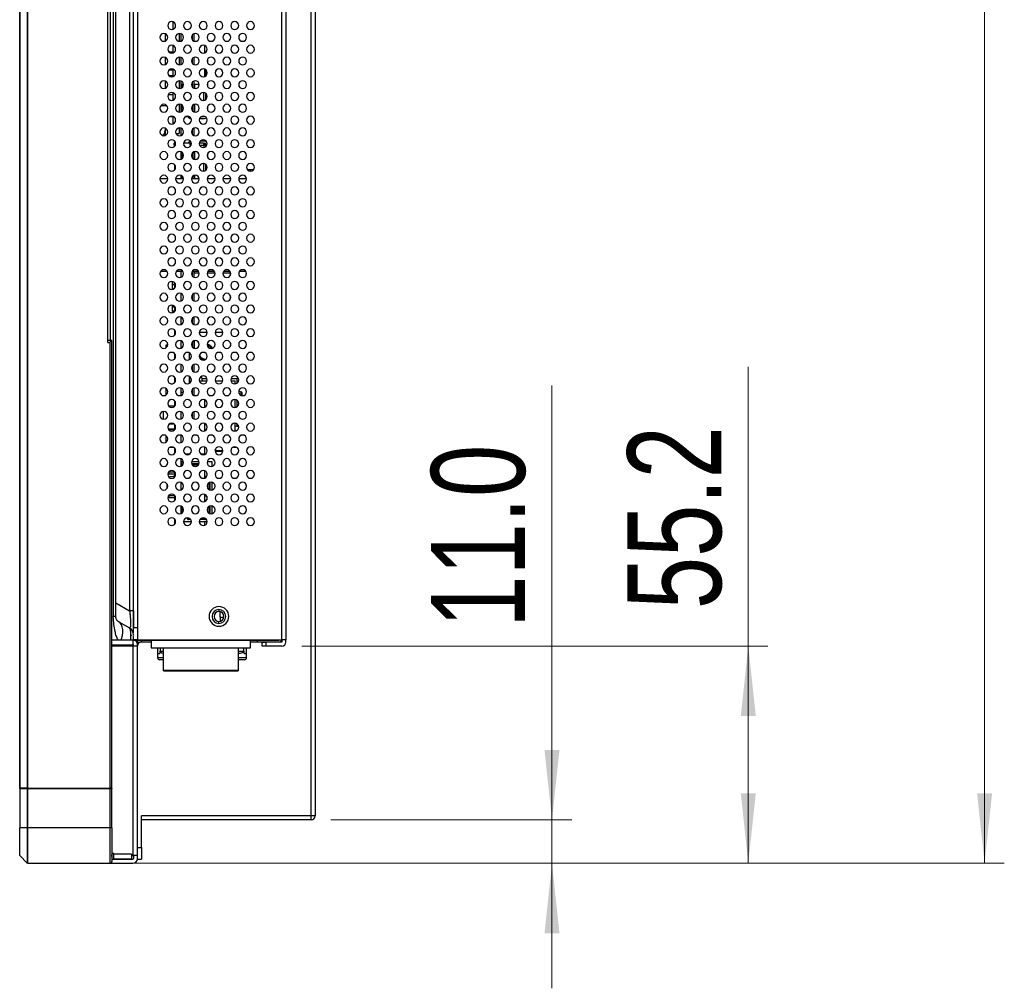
# Model space of a CAD drawing. Header units: millimetres. Extents: x 0 to 1118, y 0 to 864.
# Tile 30 of 254: x 551 to 601, y 330 to 379. Entities that reach past the tile are written whole.
import ezdxf

# ---------------------------------------------------------------- set-up
doc = ezdxf.new("R2010")
doc.units = ezdxf.units.MM
doc.styles.add('SLDTEXTSTYLE0', font='TXT', dxfattribs={"width": 0.75})
doc.dimstyles.new('SLDDIMSTYLE0', dxfattribs={"dimtxt": 4.7625, "dimasz": 3.556, "dimexe": 0, "dimexo": 0.0625, "dimgap": 1.190625, "dimtad": 1, "dimdec": 1, "dimlfac": 5, "dimrnd": 1e-09, "dimzin": 12, "dimdsep": 46, "dimtxsty": 'SLDTEXTSTYLE0', "dimsah": 1, "dimcen": 0.09, "dimadec": 0, "dimazin": 3, "dimtfac": 1, "dimtdec": 1, "dimtofl": 0, "dimtmove": 0, "dimatfit": 3, "dimfxl": 1, "dimfrac": 2, "dimtolj": 1, "dimtzin": 12, "dimarcsym": 0})
doc.dimstyles.new('SLDDIMSTYLE1', dxfattribs={"dimtxt": 4.7625, "dimasz": 3.556, "dimexe": 0, "dimexo": 0.0625, "dimgap": 1.190625, "dimtad": 1, "dimdec": 1, "dimlfac": 5, "dimrnd": 1e-09, "dimzin": 4, "dimdsep": 46, "dimtxsty": 'SLDTEXTSTYLE0', "dimsah": 1, "dimcen": 0.09, "dimadec": 0, "dimazin": 1, "dimtfac": 1, "dimtdec": 1, "dimtmove": 0, "dimatfit": 0, "dimfxl": 1, "dimfrac": 2, "dimtolj": 1, "dimtzin": 12, "dimarcsym": 0})

# ---------------------------------------------------------------- blocks, each defined once
blk = doc.blocks.new('_D_10')
at = {"color": 7, "linetype": 'Continuous', "lineweight": 0}
for p, q in [((588.22, 347.355), (588.22, 361.541)), ((565.54, 347.355), (589.22, 347.355)), ((588.22, 347.355), (588.22, 336.317)), ((556.8, 336.317), (589.22, 336.317))]:
    blk.add_line(p, q, dxfattribs=at)
at = {"color": 7, "linetype": 'Continuous', "lineweight": 18}
for points in [[(588.22, 347.355), (587.839, 343.799), (588.601, 343.799)], [(588.22, 336.317), (588.601, 339.873), (587.839, 339.873)]]:
    blk.add_solid(points, dxfattribs=at)
at = {"color": 7, "linetype": 'Continuous', "lineweight": 18, "insert": (582.081, 349.229), "char_height": 4.7625, "attachment_point": 1, "rotation": 90, "style": 'SLDTEXTSTYLE0'}
blk.add_mtext('55.2', dxfattribs=at)
blk = doc.blocks.new('_D_11')
at = {"color": 7, "linetype": 'Continuous', "lineweight": 0}
for p, q in [((578.251, 338.525), (578.251, 360.598)), ((567.02, 338.525), (579.251, 338.525)), ((578.251, 338.525), (578.251, 336.317)), ((556.8, 336.317), (579.251, 336.317)), ((578.251, 336.317), (578.251, 329.967))]:
    blk.add_line(p, q, dxfattribs=at)
at = {"color": 7, "linetype": 'Continuous', "lineweight": 18}
for points in [[(578.251, 338.525), (578.632, 342.081), (577.87, 342.081)], [(578.251, 336.317), (577.87, 332.761), (578.632, 332.761)]]:
    blk.add_solid(points, dxfattribs=at)
at = {"color": 7, "linetype": 'Continuous', "lineweight": 18, "insert": (572.112, 348.286), "char_height": 4.7625, "attachment_point": 1, "rotation": 90, "style": 'SLDTEXTSTYLE0'}
blk.add_mtext('11.0', dxfattribs=at)
blk = doc.blocks.new('_D_12')
at = {"color": 7, "linetype": 'Continuous', "lineweight": 0}
for p, q in [((566.739, 441.494), (601.22, 441.494)), ((600.22, 336.317), (600.22, 441.494)), ((556.8, 336.317), (601.22, 336.317))]:
    blk.add_line(p, q, dxfattribs=at)
at = {"color": 7, "linetype": 'Continuous', "lineweight": 18}
for points in [[(600.22, 441.494), (599.839, 437.938), (600.601, 437.938)], [(600.22, 336.317), (600.601, 339.873), (599.839, 339.873)]]:
    blk.add_solid(points, dxfattribs=at)
at = {"color": 7, "linetype": 'Continuous', "lineweight": 18, "insert": (594.081, 385.198), "char_height": 4.7625, "attachment_point": 1, "rotation": 90, "style": 'SLDTEXTSTYLE0'}
blk.add_mtext('525.9', dxfattribs=at)

msp = doc.modelspace()

# ---------------------------------------------------------------- linework, layer by layer
at = {"color": 7, "linetype": 'Continuous', "lineweight": 25}
for p, q in [((551.22, 477.377), (551.22, 340.137)), ((551.232, 340.137), (551.232, 477.377)), ((551.608, 477.377), (551.608, 340.137)), ((551.637, 340.137), (551.637, 477.377)), ((566.02, 338.725), (566.02, 457.885)), ((566.22, 457.885), (566.22, 338.725)), ((564.74, 431.428), (564.74, 347.675)), ((557, 349.138), (557, 427.764)), ((557.2, 427.769), (557.2, 348.275)), ((555.972, 397.537), (555.972, 348.849)), ((556.1, 348.849), (556.1, 396.418)), ((555.7, 362.782), (555.7, 389.256)), ((556.8, 383.72), (556.8, 349.138)), ((559, 379.065), (559, 378.684)), ((558.6, 378.465), (558.6, 378.084)), ((559.32, 378.474), (559.32, 378.076)), ((559.42, 378.091), (559.42, 378.458)), ((559.98, 378.395), (559.98, 378.155)), ((560.08, 378.084), (560.08, 378.465)), ((558.799, 377.533), (559, 377.533)), ((559, 377.865), (559, 377.484)), ((560.62, 377.491), (560.62, 377.858)), ((558.6, 377.265), (558.6, 376.884)), ((559.32, 377.274), (559.32, 376.876)), ((559.42, 376.891), (559.42, 377.258)), ((559.98, 377.195), (559.98, 376.955)), ((560.08, 376.884), (560.08, 377.265)), ((560.77, 376.969), (560.77, 377.18)), ((558.819, 376.633), (559, 376.633)), ((559, 376.665), (559, 376.284)), ((560.62, 376.291), (560.62, 376.658)), ((560.67, 376.323), (560.67, 376.627)), ((558.6, 376.065), (558.6, 375.684)), ((558.799, 376.333), (559, 376.333)), ((559.32, 376.074), (559.32, 375.676)), ((559.42, 375.691), (559.42, 376.058)), ((560.08, 375.684), (560.08, 376.065)), ((560.671, 376.493), (560.67, 376.493)), ((559.54, 375.883), (559.42, 375.883)), ((559.48, 375.825), (559.42, 375.825)), ((559.48, 375.785), (559.42, 375.785)), ((559.472, 375.725), (559.42, 375.725)), ((559.48, 375.883), (559.48, 375.825)), ((559.48, 375.785), (559.48, 375.732)), ((559.98, 375.883), (559.94, 375.883)), ((559.98, 375.995), (559.98, 375.755)), ((560.34, 375.883), (560.08, 375.883)), ((560.115, 375.676), (560.115, 375.883)), ((560.77, 375.769), (560.77, 375.98)), ((559, 375.362), (558.76, 375.362)), ((559, 375.465), (559, 375.084)), ((560.55, 375.474), (560.55, 375.075)), ((560.67, 375.123), (560.67, 375.427)), ((560.671, 375.399), (560.67, 375.399)), ((559.32, 374.874), (559.32, 374.476)), ((559.42, 374.491), (559.42, 374.858)), ((559.44, 374.848), (559.44, 374.501)), ((559.472, 374.825), (559.44, 374.825)), ((559.44, 374.715), (559.536, 374.715)), ((559.944, 374.715), (559.98, 374.715)), ((559.98, 374.795), (559.98, 374.555)), ((560.08, 374.484), (560.08, 374.865)), ((560.08, 374.715), (560.115, 374.715)), ((560.115, 374.476), (560.115, 374.873)), ((560.77, 374.569), (560.77, 374.78)), ((558.87, 374.262), (559, 374.262)), ((559, 374.265), (559, 373.884)), ((559.653, 374.255), (559.827, 374.255)), ((559.918, 374.155), (559.924, 374.155)), ((560.357, 374.155), (560.61, 374.155)), ((560.453, 374.255), (560.56, 374.255)), ((560.61, 374.255), (560.56, 374.255)), ((560.61, 374.255), (560.61, 374.262)), ((558.6, 373.665), (558.6, 373.539)), ((558.6, 373.539), (558.6, 373.398)), ((559.32, 373.674), (559.32, 373.398)), ((559.42, 373.291), (559.42, 373.658)), ((559.98, 373.595), (559.98, 373.355)), ((560.08, 373.284), (560.08, 373.665)), ((559.156, 373.398), (559.32, 373.398)), ((559.04, 372.895), (559.04, 372.795)), ((559.04, 372.895), (559.1, 372.895)), ((559.1, 372.795), (559.04, 372.795)), ((559.1, 372.755), (559.1, 372.995)), ((559.86, 372.895), (559.541, 372.895)), ((559.56, 372.795), (559.557, 372.795)), ((559.56, 372.787), (559.56, 372.795)), ((559.86, 372.895), (559.86, 372.795)), ((559.86, 372.895), (559.92, 372.895)), ((559.86, 372.795), (559.924, 372.795)), ((559.92, 372.795), (559.92, 372.895)), ((559.92, 372.895), (559.939, 372.895)), ((560.56, 372.895), (560.341, 372.895)), ((560.357, 372.795), (560.57, 372.795)), ((560.61, 372.995), (560.38, 372.995)), ((560.56, 372.895), (560.56, 372.795)), ((560.56, 372.895), (560.61, 372.895)), ((560.57, 372.795), (560.67, 372.795)), ((560.61, 372.795), (560.61, 372.895)), ((560.67, 372.795), (560.67, 372.835)), ((560.67, 372.723), (560.67, 372.795)), ((559.42, 372.091), (559.42, 372.458)), ((559.46, 372.435), (559.42, 372.435)), ((559.48, 372.325), (559.42, 372.325)), ((559.48, 372.265), (559.42, 372.265)), ((559.48, 372.225), (559.42, 372.225)), ((559.48, 372.165), (559.42, 372.165)), ((559.472, 372.125), (559.42, 372.125)), ((559.48, 372.325), (559.48, 372.265)), ((559.48, 372.225), (559.48, 372.165)), ((559.98, 372.395), (559.98, 372.155)), ((560.08, 372.084), (560.08, 372.465)), ((560.115, 372.435), (560.08, 372.435)), ((560.115, 372.076), (560.115, 372.473)), ((560.77, 372.169), (560.77, 372.38)), ((559.1, 371.555), (559.1, 371.795)), ((560.55, 371.874), (560.55, 371.475)), ((560.67, 371.523), (560.67, 371.827)), ((560.67, 371.75), (560.671, 371.75)), ((562.779, 371.557), (562.92, 371.557)), ((562.92, 371.557), (563.102, 371.557)), ((558.344, 371.115), (558.736, 371.115)), ((559.144, 371.115), (559.536, 371.115)), ((559.42, 371.115), (559.42, 371.258)), ((559.472, 371.225), (559.42, 371.225)), ((559.48, 371.165), (559.42, 371.165)), ((559.48, 371.125), (559.42, 371.125)), ((559.48, 371.217), (559.48, 371.165)), ((559.48, 371.125), (559.48, 371.115)), ((559.944, 371.115), (560.336, 371.115)), ((559.98, 371.195), (559.98, 371.115)), ((560.08, 371.115), (560.08, 371.265)), ((560.115, 371.115), (560.115, 371.273)), ((560.744, 371.115), (561.136, 371.115)), ((560.77, 371.115), (560.77, 371.18)), ((561.544, 371.115), (561.936, 371.115)), ((562.344, 371.115), (562.736, 371.115)), ((558.383, 366.398), (558.698, 366.398)), ((559.183, 366.398), (559.498, 366.398)), ((559.42, 366.091), (559.42, 366.398)), ((559.98, 366.395), (559.98, 366.155)), ((559.983, 366.398), (560.298, 366.398)), ((560.08, 366.084), (560.08, 366.398)), ((560.09, 366.295), (560.09, 366.398)), ((560.339, 366.295), (560.09, 366.295)), ((561.139, 366.295), (560.741, 366.295)), ((560.783, 366.398), (561.098, 366.398)), ((561.93, 366.295), (561.541, 366.295)), ((561.583, 366.398), (561.898, 366.398)), ((561.93, 366.295), (561.93, 366.337)), ((561.93, 366.212), (561.93, 366.295)), ((562.383, 366.398), (562.698, 366.398)), ((562.72, 366.187), (562.72, 366.257)), ((562.72, 366.257), (562.739, 366.257)), ((558.988, 365.746), (558.988, 365.869)), ((558.988, 365.746), (559.1, 365.746)), ((558.988, 365.726), (559.1, 365.726)), ((558.988, 365.518), (558.988, 365.726)), ((558.988, 365.518), (559.064, 365.518)), ((559.1, 365.555), (559.1, 365.795)), ((558.988, 365.48), (558.988, 365.498)), ((558.988, 365.498), (559.033, 365.498)), ((559.42, 364.891), (559.42, 365.258)), ((559.98, 365.195), (559.98, 364.955)), ((560.08, 364.884), (560.08, 365.265)), ((561.93, 365.012), (561.93, 365.137)), ((558.988, 364.606), (558.988, 364.669)), ((558.988, 364.606), (559.091, 364.606)), ((558.988, 364.586), (559.1, 364.586)), ((558.988, 364.378), (558.988, 364.586)), ((559.1, 364.355), (559.1, 364.595)), ((558.988, 364.378), (559.1, 364.378)), ((558.988, 364.28), (558.988, 364.358)), ((558.988, 364.358), (559.1, 364.358)), ((559.42, 363.691), (559.42, 364.058)), ((560.08, 363.684), (560.08, 364.065)), ((559.98, 363.995), (559.98, 363.755)), ((561.93, 363.812), (561.93, 363.937)), ((559.1, 363.155), (559.1, 363.395)), ((560.341, 363.295), (560.739, 363.295)), ((561.141, 363.295), (561.539, 363.295)), ((555.9, 362.882), (555.7, 362.882)), ((555.7, 362.782), (555.8, 362.782)), ((555.8, 362.782), (555.8, 340.137)), ((555.9, 340.137), (555.9, 362.882)), ((558.66, 362.661), (558.74, 362.661)), ((558.66, 362.515), (558.66, 362.661)), ((559.42, 362.491), (559.42, 362.858)), ((559.98, 362.795), (559.98, 362.555)), ((560.08, 362.484), (560.08, 362.865)), ((560.09, 362.481), (560.09, 362.868)), ((561.93, 362.737), (561.93, 362.612)), ((559.1, 361.955), (559.1, 362.195)), ((559.82, 362.258), (559.82, 361.891)), ((559.42, 361.291), (559.42, 361.658)), ((559.98, 361.595), (559.98, 361.355)), ((560.08, 361.284), (560.08, 361.665)), ((559.82, 361.058), (559.82, 360.691)), ((560.464, 360.993), (560.446, 361.048)), ((558.906, 360.678), (558.975, 360.678)), ((559.1, 360.755), (559.1, 360.995)), ((559.934, 360.925), (559.82, 360.925)), ((559.82, 360.825), (559.934, 360.825)), ((560.347, 360.825), (560.734, 360.825)), ((560.486, 360.911), (560.464, 360.993)), ((560.734, 360.925), (560.482, 360.925)), ((560.499, 360.828), (560.486, 360.911)), ((560.499, 360.828), (560.499, 360.825)), ((561.147, 360.825), (561.534, 360.825)), ((562.267, 360.925), (561.947, 360.925)), ((561.947, 360.825), (562.167, 360.825)), ((562.167, 360.676), (562.167, 360.825)), ((562.267, 360.72), (562.267, 360.925)), ((558.66, 360.115), (558.66, 360.435)), ((559.42, 360.091), (559.42, 360.458)), ((559.536, 360.234), (559.42, 360.234)), ((559.98, 360.395), (559.98, 360.155)), ((560.08, 360.084), (560.08, 360.465)), ((562.336, 360.313), (562.454, 360.273)), ((562.454, 360.273), (562.464, 360.27)), ((562.454, 360.273), (562.454, 360.094)), ((562.464, 360.09), (562.464, 360.27)), ((562.495, 360.259), (562.464, 360.27)), ((562.502, 360.23), (562.495, 360.259)), ((562.502, 360.23), (562.502, 360.198)), ((562.502, 360.198), (562.502, 360.078)), ((558.79, 359.55), (558.787, 359.547)), ((558.79, 359.55), (558.79, 359.542)), ((558.79, 359.55), (559.097, 359.55)), ((559.1, 359.555), (559.1, 359.795)), ((560.62, 359.491), (560.62, 359.858)), ((562.167, 359.476), (562.167, 359.873)), ((562.17, 359.845), (562.167, 359.845)), ((562.267, 359.52), (562.267, 359.829)), ((558.52, 358.876), (558.52, 359.274)), ((559.42, 358.891), (559.42, 359.258)), ((559.98, 359.195), (559.98, 358.955)), ((560.08, 358.884), (560.08, 359.265)), ((558.844, 358.65), (559.036, 358.65)), ((559.1, 358.355), (559.1, 358.595)), ((560.62, 358.291), (560.62, 358.658)), ((562.167, 358.276), (562.167, 358.673)), ((562.167, 358.548), (562.17, 358.548)), ((562.17, 358.548), (562.253, 358.532)), ((562.253, 358.532), (562.336, 358.513)), ((562.267, 358.528), (562.267, 358.629)), ((558.66, 357.715), (558.66, 358.035)), ((558.758, 358.392), (559.1, 358.392)), ((558.79, 358.35), (558.787, 358.347)), ((558.79, 358.35), (558.79, 358.342)), ((558.79, 358.35), (559.097, 358.35)), ((559.42, 357.691), (559.42, 358.058)), ((558.844, 357.45), (559.036, 357.45)), ((559.1, 357.155), (559.1, 357.395)), ((559.838, 357.1), (559.642, 357.1)), ((560.62, 357.1), (560.442, 357.1)), ((560.62, 357.1), (560.62, 357.458)), ((561.171, 357.278), (561.152, 357.337)), ((561.526, 357.278), (561.171, 357.278)), ((561.174, 357.268), (561.171, 357.278)), ((561.174, 357.268), (561.523, 357.268)), ((561.174, 357.268), (561.184, 357.237)), ((561.184, 357.237), (561.213, 357.23)), ((561.245, 357.23), (561.213, 357.23)), ((561.452, 357.23), (561.245, 357.23)), ((561.484, 357.23), (561.452, 357.23)), ((561.484, 357.23), (561.512, 357.237)), ((561.523, 357.268), (561.512, 357.237)), ((561.523, 357.268), (561.526, 357.278)), ((562.078, 357.465), (562.202, 357.465)), ((559.42, 356.491), (559.42, 356.858)), ((559.495, 356.547), (559.42, 356.547)), ((559.43, 356.71), (559.43, 356.547)), ((559.537, 356.71), (559.43, 356.71)), ((560.337, 356.71), (559.943, 356.71)), ((560.329, 356.61), (559.951, 356.61)), ((560.295, 356.547), (559.986, 356.547)), ((560.99, 356.71), (560.743, 356.71)), ((560.99, 356.481), (560.99, 356.71)), ((558.76, 356.162), (558.76, 356.127)), ((558.79, 356.097), (558.76, 356.127)), ((558.79, 356.197), (558.766, 356.174)), ((558.79, 356.197), (558.79, 356.097)), ((558.79, 356.197), (559.098, 356.197)), ((558.79, 356.097), (559.1, 356.097)), ((559.1, 355.955), (559.1, 356.195)), ((560.62, 355.891), (560.62, 356.258)), ((558.7, 355.595), (558.7, 355.355)), ((559.02, 355.965), (558.82, 355.945)), ((558.82, 355.945), (558.82, 355.914)), ((559.1, 355.965), (559.02, 355.965)), ((559.42, 355.291), (559.42, 355.658)), ((560.62, 355.985), (560.719, 355.985)), ((560.628, 355.945), (560.628, 355.895)), ((560.78, 355.405), (560.78, 355.595)), ((560.89, 355.281), (560.89, 355.668)), ((560.99, 355.281), (560.99, 355.668)), ((558.82, 355.035), (558.82, 354.997)), ((558.98, 355.071), (558.862, 355.059)), ((560.62, 354.691), (560.62, 355.058)), ((560.753, 355.405), (560.78, 355.405)), ((560.78, 355.355), (560.78, 355.405)), ((558.76, 354.962), (558.76, 354.927)), ((558.79, 354.897), (558.76, 354.927)), ((558.79, 354.997), (558.766, 354.974)), ((558.79, 354.997), (558.79, 354.897)), ((558.79, 354.997), (559.098, 354.997)), ((558.79, 354.897), (559.1, 354.897)), ((559.1, 354.755), (559.1, 354.995)), ((560.62, 354.985), (560.707, 354.985)), ((560.628, 354.745), (560.628, 354.695)), ((560.72, 354.962), (560.72, 354.787)), ((559.42, 354.091), (559.42, 354.458)), ((559.42, 354.425), (559.46, 354.425)), ((559.46, 354.195), (559.42, 354.195)), ((559.428, 354.095), (559.42, 354.095)), ((559.43, 354.425), (559.43, 354.195)), ((559.46, 354.425), (559.46, 354.382)), ((559.501, 354.394), (559.46, 354.382)), ((559.46, 354.382), (559.46, 354.195)), ((560.78, 354.155), (560.78, 354.395)), ((560.89, 354.081), (560.89, 354.468)), ((560.99, 354.081), (560.99, 354.468)), ((559.1, 353.555), (559.1, 353.795)), ((559.54, 353.68), (559.94, 353.68)), ((559.94, 353.661), (559.541, 353.661)), ((559.73, 353.84), (559.73, 353.874)), ((559.91, 353.78), (559.79, 353.78)), ((560.34, 353.68), (560.74, 353.68)), ((560.62, 353.661), (560.341, 353.661)), ((560.63, 353.78), (560.37, 353.78)), ((560.62, 353.491), (560.62, 353.661)), ((557, 349.138), (556.8, 349.138)), ((557, 349.138), (557, 348.275)), ((561.34, 349.207), (561.34, 349.107)), ((561.4, 348.817), (561.4, 349.099)), ((556.1, 348.849), (555.972, 348.849)), ((556.25, 348.59), (556.8, 348.272)), ((561.34, 348.507), (561.34, 348.607)), ((561.4, 348.817), (561.587, 348.817)), ((561.4, 348.817), (561.4, 348.614)), ((557.2, 348.275), (557, 348.275)), ((557, 348.024), (557, 348.275)), ((557.2, 348.275), (557.2, 347.675)), ((556.96, 347.657), (555.9, 347.657)), ((556.88, 347.926), (556.88, 347.875)), ((556.96, 347.657), (556.96, 347.417)), ((557, 347.657), (556.96, 347.657)), ((556.999, 347.927), (557, 347.902)), ((557, 347.91), (557, 347.92)), ((557.2, 347.675), (557, 347.675)), ((557.001, 347.675), (557, 347.657)), ((557, 347.657), (557.2, 347.657)), ((557.2, 347.675), (564.54, 347.675)), ((557.2, 347.657), (557.2, 347.457)), ((557.2, 347.657), (564.34, 347.657)), ((557.4, 347.657), (557.4, 347.575)), ((557.4, 347.575), (557.9, 347.575)), ((557.9, 347.557), (557.4, 347.557)), ((557.9, 347.657), (557.9, 347.257)), ((562.94, 347.257), (562.94, 347.657)), ((562.94, 347.575), (564.5, 347.575)), ((564.5, 347.557), (562.94, 347.557)), ((563.3, 347.595), (563.3, 347.657)), ((563.54, 347.555), (563.74, 347.555)), ((563.54, 347.355), (563.54, 347.555)), ((563.74, 347.355), (563.74, 347.555)), ((564.54, 347.555), (563.74, 347.555)), ((564.5, 347.557), (564.5, 347.675)), ((564.74, 347.675), (564.54, 347.675)), ((564.54, 347.675), (564.54, 347.555)), ((564.74, 347.555), (564.74, 347.675)), ((555.9, 347.357), (556.96, 347.357)), ((556.96, 347.357), (556.96, 347.417)), ((556.96, 347.357), (556.96, 336.717)), ((556.96, 347.357), (557.2, 347.357)), ((557, 347.357), (557, 347.417)), ((557.2, 347.357), (557.2, 347.457)), ((557.2, 336.717), (557.2, 347.357)), ((557.9, 347.257), (562.94, 347.257)), ((558.22, 347.257), (558.22, 346.977)), ((558.343, 347.077), (558.343, 346.977)), ((558.375, 347.077), (558.343, 347.077)), ((558.52, 346.118), (558.52, 347.257)), ((562.32, 347.257), (562.32, 346.118)), ((562.618, 347.077), (562.585, 347.077)), ((562.618, 346.977), (562.618, 347.077)), ((562.74, 346.977), (562.74, 347.257)), ((563.74, 347.355), (563.54, 347.355)), ((564.54, 347.355), (563.74, 347.355)), ((558.22, 346.977), (558.22, 346.757)), ((558.22, 346.977), (558.343, 346.977)), ((558.52, 346.657), (558.32, 346.657)), ((562.351, 346.977), (562.32, 346.977)), ((562.64, 346.657), (562.32, 346.657)), ((562.618, 346.977), (562.74, 346.977)), ((562.74, 346.757), (562.74, 346.977)), ((562.32, 346.118), (558.52, 346.118)), ((558.52, 346.093), (558.52, 346.118)), ((558.52, 346.093), (562.32, 346.093)), ((562.32, 346.118), (562.32, 346.093)), ((551.232, 340.137), (551.22, 340.137)), ((551.22, 340.117), (551.22, 338.117)), ((551.22, 340.117), (551.608, 340.117)), ((551.608, 340.137), (551.232, 340.137)), ((551.52, 340.137), (551.52, 340.117)), ((551.56, 340.137), (551.56, 340.117)), ((551.637, 340.137), (551.608, 340.137)), ((551.608, 340.117), (551.608, 338.117)), ((551.608, 340.117), (551.637, 340.117)), ((551.637, 340.137), (555.8, 340.137)), ((551.637, 338.117), (551.637, 340.117)), ((551.637, 340.117), (555.8, 340.117)), ((553.76, 340.137), (553.76, 340.117)), ((553.96, 340.137), (553.96, 340.117)), ((554.46, 340.117), (554.46, 340.137)), ((554.9, 340.117), (554.9, 340.137)), ((555.7, 340.117), (555.7, 340.137)), ((555.9, 340.137), (555.8, 340.137)), ((555.8, 340.117), (555.8, 338.117)), ((555.8, 340.117), (555.9, 340.117)), ((555.9, 340.137), (555.9, 340.117)), ((555.9, 338.117), (555.9, 340.117)), ((566.02, 338.725), (557.4, 338.725)), ((557.4, 337.125), (557.4, 338.725)), ((566.02, 338.525), (557.4, 338.525)), ((566.22, 338.725), (566.02, 338.725)), ((566.02, 338.525), (566.02, 338.725)), ((551.608, 338.117), (551.22, 338.117)), ((551.22, 336.717), (551.22, 338.117)), ((551.608, 338.117), (551.608, 336.328)), ((551.637, 338.117), (551.608, 338.117)), ((551.637, 336.317), (551.637, 338.117)), ((555.8, 338.117), (551.637, 338.117)), ((555.8, 338.117), (555.8, 336.317)), ((555.9, 338.117), (555.8, 338.117)), ((555.9, 338.117), (555.9, 336.417)), ((555.9, 338.117), (555.9, 336.817)), ((557.2, 337.125), (557.4, 337.125)), ((557.4, 337.125), (557.4, 336.525)), ((551.22, 336.717), (551.608, 336.328)), ((556, 336.817), (555.9, 336.817)), ((556.96, 336.517), (555.9, 336.517)), ((556, 336.777), (556, 336.817)), ((556, 336.537), (556, 336.777)), ((556.9, 336.777), (556, 336.777)), ((556, 336.537), (556.9, 336.537)), ((556.9, 336.777), (556.9, 336.717)), ((556.9, 336.718), (556.9, 336.537)), ((556.9, 336.717), (556.96, 336.717)), ((557.2, 336.717), (556.96, 336.717)), ((557, 336.717), (557, 336.557)), ((557.2, 336.557), (557.2, 336.717)), ((557.2, 336.525), (557.4, 336.525)), ((551.637, 336.317), (555.8, 336.317)), ((555.8, 336.317), (556.96, 336.317))]:
    msp.add_line(p, q, dxfattribs=at)
at = {"color": 8, "linetype": 'Continuous', "lineweight": 25}
for p, q in [((564.54, 347.675), (564.54, 430.91)), ((555.828, 362.882), (555.828, 389.156)), ((558.395, 374.812), (558.686, 374.812)), ((560.56, 374.274), (560.56, 374.255)), ((560.57, 372.795), (560.57, 372.677)), ((562.92, 371.557), (562.92, 371.476)), ((560.316, 356.58), (559.964, 356.58)), ((560.73, 356.137), (560.73, 356.012)), ((560.668, 355.955), (560.668, 355.921)), ((560.86, 355.291), (560.86, 355.658)), ((560.668, 354.755), (560.668, 354.721)), ((560.86, 354.091), (560.86, 354.458)), ((559.738, 353.81), (559.888, 353.81)), ((560.393, 353.81), (560.68, 353.81)), ((560.68, 353.817), (560.68, 353.81)), ((556.1, 349.542), (556.8, 349.138)), ((555.9, 347.417), (556.96, 347.417)), ((558.375, 347.077), (558.375, 347.257)), ((558.52, 347.077), (558.375, 347.077)), ((562.585, 347.077), (562.32, 347.077)), ((562.585, 347.257), (562.585, 347.077)), ((558.52, 346.757), (558.22, 346.757)), ((562.74, 346.757), (562.32, 346.757)), ((551.6, 340.117), (551.6, 340.137)), ((554, 340.117), (554, 340.137)), ((554.42, 340.137), (554.42, 340.117)), ((555.5, 340.137), (555.5, 340.117))]:
    msp.add_line(p, q, dxfattribs=at)
at = {"color": 7, "linetype": 'Continuous', "lineweight": 25, "flags": 128}
for points in [[(560.61, 374.255), (560.622, 374.256), (560.624, 374.256)], [(558.6, 373.398), (558.589, 373.315), (558.576, 373.278)]]:
    msp.add_lwpolyline(points, dxfattribs=at)
at = {"color": 8, "linetype": 'Continuous', "lineweight": 25, "flags": 128}
msp.add_lwpolyline([(556.376, 347.657), (556.397, 347.723), (556.436, 347.892), (556.455, 348.051), (556.453, 348.198), (556.431, 348.329), (556.389, 348.439), (556.328, 348.527), (556.25, 348.59)], dxfattribs=at)
at = {"color": 7, "linetype": 'Continuous', "lineweight": 25}
for centre, radius, start, end in [((558.94, 378.875), 0.2, 90, 270), ((558.94, 378.875), 0.2, 270, 90), ((559.74, 378.875), 0.2, 90, 270), ((559.74, 378.875), 0.2, 270, 90), ((560.54, 378.875), 0.2, 90, 270), ((560.54, 378.875), 0.2, 270, 90), ((561.34, 378.875), 0.2, 90, 270), ((561.34, 378.875), 0.2, 270, 90), ((562.14, 378.875), 0.2, 90, 270), ((562.14, 378.875), 0.2, 270, 90), ((562.94, 378.875), 0.2, 90, 270), ((562.94, 378.875), 0.2, 270, 90), ((558.54, 378.275), 0.2, 90, 270), ((558.54, 378.275), 0.2, 270, 90), ((559.34, 378.275), 0.2, 90, 270), ((559.34, 378.275), 0.2, 270, 90), ((560.14, 378.275), 0.2, 90, 270), ((560.14, 378.275), 0.2, 270, 90), ((560.94, 378.275), 0.2, 90, 270), ((560.94, 378.275), 0.2, 270, 90), ((561.74, 378.275), 0.2, 90, 270), ((561.74, 378.275), 0.2, 270, 90), ((562.54, 378.275), 0.2, 90, 270), ((562.54, 378.275), 0.2, 270, 90), ((558.94, 377.675), 0.2, 90, 270), ((558.94, 377.675), 0.2, 270, 90), ((559.74, 377.675), 0.2, 90, 270), ((559.74, 377.675), 0.2, 270, 90), ((560.54, 377.675), 0.2, 90, 270), ((560.54, 377.675), 0.2, 270, 90), ((561.34, 377.675), 0.2, 90, 270), ((561.34, 377.675), 0.2, 270, 90), ((562.14, 377.675), 0.2, 90, 270), ((562.14, 377.675), 0.2, 270, 90), ((562.94, 377.675), 0.2, 90, 270), ((562.94, 377.675), 0.2, 270, 90), ((558.54, 377.075), 0.2, 90, 270), ((558.54, 377.075), 0.2, 270, 90), ((559.34, 377.075), 0.2, 90, 270), ((559.34, 377.075), 0.2, 270, 90), ((560.14, 377.075), 0.2, 90, 270), ((560.14, 377.075), 0.2, 270, 90), ((560.94, 377.075), 0.2, 90, 270), ((560.94, 377.075), 0.2, 270, 90), ((561.74, 377.075), 0.2, 90, 270), ((561.74, 377.075), 0.2, 270, 90), ((562.54, 377.075), 0.2, 90, 270), ((562.54, 377.075), 0.2, 270, 90), ((558.94, 376.475), 0.2, 90, 270), ((558.94, 376.475), 0.2, 270, 90), ((559.74, 376.475), 0.2, 90, 270), ((559.74, 376.475), 0.2, 270, 90), ((560.54, 376.475), 0.2, 90, 270), ((560.54, 376.475), 0.2, 270, 90), ((561.34, 376.475), 0.2, 90, 270), ((561.34, 376.475), 0.2, 270, 90), ((562.14, 376.475), 0.2, 90, 270), ((562.14, 376.475), 0.2, 270, 90), ((562.94, 376.475), 0.2, 90, 270), ((562.94, 376.475), 0.2, 270, 90), ((558.54, 375.875), 0.2, 90, 270), ((558.54, 375.875), 0.2, 270, 90), ((559.34, 375.875), 0.2, 90, 270), ((559.34, 375.875), 0.2, 270, 90), ((560.14, 375.875), 0.2, 90, 270), ((560.14, 375.875), 0.2, 270, 90), ((560.94, 375.875), 0.2, 90, 270), ((560.94, 375.875), 0.2, 270, 90), ((561.74, 375.875), 0.2, 90, 270), ((561.74, 375.875), 0.2, 270, 90), ((562.54, 375.875), 0.2, 90, 270), ((562.54, 375.875), 0.2, 270, 90), ((558.94, 375.275), 0.2, 90, 270), ((558.94, 375.275), 0.2, 270, 90), ((559.74, 375.275), 0.2, 90, 270), ((559.74, 375.275), 0.2, 270, 90), ((560.54, 375.275), 0.2, 90, 270), ((560.54, 375.275), 0.2, 270, 90), ((561.34, 375.275), 0.2, 90, 270), ((561.34, 375.275), 0.2, 270, 90), ((562.14, 375.275), 0.2, 90, 270), ((562.14, 375.275), 0.2, 270, 90), ((562.94, 375.275), 0.2, 90, 270), ((562.94, 375.275), 0.2, 270, 90), ((558.54, 374.675), 0.2, 90, 270), ((558.54, 374.675), 0.2, 270, 90), ((559.34, 374.675), 0.2, 90, 270), ((559.34, 374.675), 0.2, 270, 90), ((560.14, 374.675), 0.2, 90, 270), ((560.14, 374.675), 0.2, 270, 90), ((560.94, 374.675), 0.2, 90, 270), ((560.94, 374.675), 0.2, 270, 90), ((561.74, 374.675), 0.2, 90, 270), ((561.74, 374.675), 0.2, 270, 90), ((562.54, 374.675), 0.2, 90, 270), ((562.54, 374.675), 0.2, 270, 90), ((558.94, 374.075), 0.2, 90, 270), ((558.94, 374.075), 0.2, 270, 90), ((559.74, 374.075), 0.2, 90, 270), ((559.74, 374.075), 0.2, 270, 90), ((559.918, 374.315), 0.16, 202.0243, 270), ((560.54, 374.075), 0.2, 90, 270), ((560.54, 374.075), 0.2, 270, 90), ((560.61, 374.315), 0.16, 270, 306.7803), ((561.34, 374.075), 0.2, 90, 270), ((561.34, 374.075), 0.2, 270, 90), ((562.14, 374.075), 0.2, 90, 270), ((562.14, 374.075), 0.2, 270, 90), ((562.94, 374.075), 0.2, 90, 270), ((562.94, 374.075), 0.2, 270, 90), ((558.54, 373.475), 0.2, 90, 270), ((558.241, 373.553), 0.359, 311.5697, 357.8201), ((558.54, 373.475), 0.2, 270, 90), ((559.34, 373.475), 0.2, 90, 270), ((559.34, 373.475), 0.2, 270, 90), ((560.14, 373.475), 0.2, 90, 270), ((560.14, 373.475), 0.2, 270, 90), ((560.94, 373.475), 0.2, 90, 270), ((560.94, 373.475), 0.2, 270, 90), ((561.74, 373.475), 0.2, 90, 270), ((561.74, 373.475), 0.2, 270, 90), ((562.54, 373.475), 0.2, 90, 270), ((562.54, 373.475), 0.2, 270, 90), ((558.94, 372.875), 0.2, 90, 270), ((558.94, 372.875), 0.2, 270, 90), ((559.74, 372.875), 0.2, 90, 270), ((559.74, 372.875), 0.2, 270, 90), ((560.54, 372.875), 0.2, 90, 270), ((560.54, 372.875), 0.2, 270, 90), ((561.34, 372.875), 0.2, 90, 270), ((561.34, 372.875), 0.2, 270, 90), ((562.14, 372.875), 0.2, 90, 270), ((562.14, 372.875), 0.2, 270, 90), ((562.94, 372.875), 0.2, 90, 270), ((562.94, 372.875), 0.2, 270, 90), ((559.924, 372.835), 0.16, 98.1334, 157.9757), ((560.61, 372.835), 0.16, 42.4241, 90), ((560.61, 372.835), 0.06, 0, 90), ((558.54, 372.275), 0.2, 90, 270), ((558.54, 372.275), 0.2, 270, 90), ((559.34, 372.275), 0.2, 90, 270), ((559.34, 372.275), 0.2, 270, 90), ((560.14, 372.275), 0.2, 90, 270), ((560.14, 372.275), 0.2, 270, 90), ((560.94, 372.275), 0.2, 90, 270), ((560.94, 372.275), 0.2, 270, 90), ((561.74, 372.275), 0.2, 90, 270), ((561.74, 372.275), 0.2, 270, 90), ((562.54, 372.275), 0.2, 90, 270), ((562.54, 372.275), 0.2, 270, 90), ((558.94, 371.675), 0.2, 90, 270), ((558.94, 371.675), 0.2, 270, 90), ((559.74, 371.675), 0.2, 90, 270), ((559.74, 371.675), 0.2, 270, 90), ((560.54, 371.675), 0.2, 90, 270), ((560.54, 371.675), 0.2, 270, 90), ((561.34, 371.675), 0.2, 90, 270), ((561.34, 371.675), 0.2, 270, 90), ((562.14, 371.675), 0.2, 90, 270), ((562.14, 371.675), 0.2, 270, 90), ((562.94, 371.675), 0.2, 90, 270), ((562.94, 371.675), 0.2, 270, 90), ((558.54, 371.075), 0.2, 90, 270), ((558.54, 371.075), 0.2, 270, 90), ((559.34, 371.075), 0.2, 90, 270), ((559.34, 371.075), 0.2, 270, 90), ((560.14, 371.075), 0.2, 90, 270), ((560.14, 371.075), 0.2, 270, 90), ((560.94, 371.075), 0.2, 90, 270), ((560.94, 371.075), 0.2, 270, 90), ((561.74, 371.075), 0.2, 90, 270), ((561.74, 371.075), 0.2, 270, 90), ((562.54, 371.075), 0.2, 90, 270), ((562.54, 371.075), 0.2, 270, 90), ((558.94, 370.475), 0.2, 90, 270), ((558.94, 370.475), 0.2, 270, 90), ((559.74, 370.475), 0.2, 90, 270), ((559.74, 370.475), 0.2, 270, 90), ((560.54, 370.475), 0.2, 90, 270), ((560.54, 370.475), 0.2, 270, 90), ((561.34, 370.475), 0.2, 90, 270), ((561.34, 370.475), 0.2, 270, 90), ((562.14, 370.475), 0.2, 90, 270), ((562.14, 370.475), 0.2, 270, 90), ((562.94, 370.475), 0.2, 90, 270), ((562.94, 370.475), 0.2, 270, 90), ((558.54, 369.875), 0.2, 90, 270), ((558.54, 369.875), 0.2, 270, 90), ((559.34, 369.875), 0.2, 90, 270), ((559.34, 369.875), 0.2, 270, 90), ((560.14, 369.875), 0.2, 90, 270), ((560.14, 369.875), 0.2, 270, 90), ((560.94, 369.875), 0.2, 90, 270), ((560.94, 369.875), 0.2, 270, 90), ((561.74, 369.875), 0.2, 90, 270), ((561.74, 369.875), 0.2, 270, 90), ((562.54, 369.875), 0.2, 90, 270), ((562.54, 369.875), 0.2, 270, 90), ((558.94, 369.275), 0.2, 90, 270), ((558.94, 369.275), 0.2, 270, 90), ((559.74, 369.275), 0.2, 90, 270), ((559.74, 369.275), 0.2, 270, 90), ((560.54, 369.275), 0.2, 90, 270), ((560.54, 369.275), 0.2, 270, 90), ((561.34, 369.275), 0.2, 90, 270), ((561.34, 369.275), 0.2, 270, 90), ((562.14, 369.275), 0.2, 90, 270), ((562.14, 369.275), 0.2, 270, 90), ((562.94, 369.275), 0.2, 90, 270), ((562.94, 369.275), 0.2, 270, 90), ((558.54, 368.675), 0.2, 90, 270), ((558.54, 368.675), 0.2, 270, 90), ((559.34, 368.675), 0.2, 90, 270), ((559.34, 368.675), 0.2, 270, 90), ((560.14, 368.675), 0.2, 90, 270), ((560.14, 368.675), 0.2, 270, 90), ((560.94, 368.675), 0.2, 90, 270), ((560.94, 368.675), 0.2, 270, 90), ((561.74, 368.675), 0.2, 90, 270), ((561.74, 368.675), 0.2, 270, 90), ((562.54, 368.675), 0.2, 90, 270), ((562.54, 368.675), 0.2, 270, 90), ((558.94, 368.075), 0.2, 90, 270), ((558.94, 368.075), 0.2, 270, 90), ((559.74, 368.075), 0.2, 90, 270), ((559.74, 368.075), 0.2, 270, 90), ((560.54, 368.075), 0.2, 90, 270), ((560.54, 368.075), 0.2, 270, 90), ((561.34, 368.075), 0.2, 90, 270), ((561.34, 368.075), 0.2, 270, 90), ((562.14, 368.075), 0.2, 90, 270), ((562.14, 368.075), 0.2, 270, 90), ((562.94, 368.075), 0.2, 90, 270), ((562.94, 368.075), 0.2, 270, 90), ((558.54, 367.475), 0.2, 90, 270), ((558.54, 367.475), 0.2, 270, 90), ((559.34, 367.475), 0.2, 90, 270), ((559.34, 367.475), 0.2, 270, 90), ((560.14, 367.475), 0.2, 90, 270), ((560.14, 367.475), 0.2, 270, 90), ((560.94, 367.475), 0.2, 90, 270), ((560.94, 367.475), 0.2, 270, 90), ((561.74, 367.475), 0.2, 90, 270), ((561.74, 367.475), 0.2, 270, 90), ((562.54, 367.475), 0.2, 90, 270), ((562.54, 367.475), 0.2, 270, 90), ((558.94, 366.875), 0.2, 90, 270), ((558.94, 366.875), 0.2, 270, 90), ((559.74, 366.875), 0.2, 90, 270), ((559.74, 366.875), 0.2, 270, 90), ((560.54, 366.875), 0.2, 90, 270), ((560.54, 366.875), 0.2, 270, 90), ((561.34, 366.875), 0.2, 90, 270), ((561.34, 366.875), 0.2, 270, 90), ((562.14, 366.875), 0.2, 90, 270), ((562.14, 366.875), 0.2, 270, 90), ((562.94, 366.875), 0.2, 90, 270), ((562.94, 366.875), 0.2, 270, 90), ((558.54, 366.275), 0.2, 90, 270), ((558.54, 366.275), 0.2, 270, 90), ((559.34, 366.275), 0.2, 90, 270), ((559.34, 366.275), 0.2, 270, 90), ((560.14, 366.275), 0.2, 90, 270), ((560.14, 366.275), 0.2, 270, 90), ((560.94, 366.275), 0.2, 90, 270), ((560.94, 366.275), 0.2, 270, 90), ((561.74, 366.275), 0.2, 90, 270), ((561.74, 366.275), 0.2, 270, 90), ((562.54, 366.275), 0.2, 90, 270), ((562.54, 366.275), 0.2, 270, 90), ((558.94, 365.675), 0.2, 90, 270), ((558.94, 365.675), 0.2, 270, 90), ((559.74, 365.675), 0.2, 90, 270), ((559.74, 365.675), 0.2, 270, 90), ((560.54, 365.675), 0.2, 90, 270), ((560.54, 365.675), 0.2, 270, 90), ((561.34, 365.675), 0.2, 90, 270), ((561.34, 365.675), 0.2, 270, 90), ((562.14, 365.675), 0.2, 90, 270), ((562.14, 365.675), 0.2, 270, 90), ((562.94, 365.675), 0.2, 90, 270), ((562.94, 365.675), 0.2, 270, 90), ((558.54, 365.075), 0.2, 90, 270), ((558.54, 365.075), 0.2, 270, 90), ((559.34, 365.075), 0.2, 90, 270), ((559.34, 365.075), 0.2, 270, 90), ((560.14, 365.075), 0.2, 90, 270), ((560.14, 365.075), 0.2, 270, 90), ((560.94, 365.075), 0.2, 90, 270), ((560.94, 365.075), 0.2, 270, 90), ((561.74, 365.075), 0.2, 90, 270), ((561.74, 365.075), 0.2, 270, 90), ((562.54, 365.075), 0.2, 90, 270), ((562.54, 365.075), 0.2, 270, 90), ((558.94, 364.475), 0.2, 90, 270), ((558.94, 364.475), 0.2, 270, 90), ((559.74, 364.475), 0.2, 90, 270), ((559.74, 364.475), 0.2, 270, 90), ((560.54, 364.475), 0.2, 90, 270), ((560.54, 364.475), 0.2, 270, 90), ((561.34, 364.475), 0.2, 90, 270), ((561.34, 364.475), 0.2, 270, 90), ((562.14, 364.475), 0.2, 90, 270), ((562.14, 364.475), 0.2, 270, 90), ((562.94, 364.475), 0.2, 90, 270), ((562.94, 364.475), 0.2, 270, 90), ((558.54, 363.875), 0.2, 90, 270), ((558.54, 363.875), 0.2, 270, 90), ((559.34, 363.875), 0.2, 90, 270), ((559.34, 363.875), 0.2, 270, 90), ((560.14, 363.875), 0.2, 90, 270), ((560.14, 363.875), 0.2, 270, 90), ((560.94, 363.875), 0.2, 90, 270), ((560.94, 363.875), 0.2, 270, 90), ((561.74, 363.875), 0.2, 90, 270), ((561.74, 363.875), 0.2, 270, 90), ((562.54, 363.875), 0.2, 90, 270), ((562.54, 363.875), 0.2, 270, 90), ((558.94, 363.275), 0.2, 90, 270), ((558.94, 363.275), 0.2, 270, 90), ((559.74, 363.275), 0.2, 90, 270), ((559.74, 363.275), 0.2, 270, 90), ((560.54, 363.275), 0.2, 90, 270), ((560.54, 363.275), 0.2, 270, 90), ((561.34, 363.275), 0.2, 90, 270), ((561.34, 363.275), 0.2, 270, 90), ((562.14, 363.275), 0.2, 90, 270), ((562.14, 363.275), 0.2, 270, 90), ((562.94, 363.275), 0.2, 90, 270), ((562.94, 363.275), 0.2, 270, 90), ((558.54, 362.675), 0.2, 90, 270), ((558.54, 362.675), 0.2, 270, 90), ((559.34, 362.675), 0.2, 90, 270), ((559.34, 362.675), 0.2, 270, 90), ((560.14, 362.675), 0.2, 90, 270), ((560.14, 362.675), 0.2, 270, 90), ((560.94, 362.675), 0.2, 90, 270), ((560.675, 362.278), 0.4, 31.9073, 80.646), ((560.675, 362.277), 0.35, 34.7093, 77.977), ((560.94, 362.675), 0.2, 270, 90), ((561.74, 362.675), 0.2, 90, 270), ((561.74, 362.675), 0.2, 270, 90), ((562.54, 362.675), 0.2, 90, 270), ((562.54, 362.675), 0.2, 270, 90), ((558.94, 362.075), 0.2, 90, 270), ((558.94, 362.075), 0.2, 270, 90), ((559.74, 362.075), 0.2, 90, 270), ((559.74, 362.075), 0.2, 270, 90), ((560.54, 362.075), 0.2, 90, 270), ((560.675, 362.278), 0.4, 213.3041, 259.4461), ((560.675, 362.277), 0.35, 202.5673, 270), ((560.54, 362.075), 0.2, 270, 90), ((561.34, 362.075), 0.2, 90, 270), ((561.34, 362.075), 0.2, 270, 90), ((562.14, 362.075), 0.2, 90, 270), ((562.14, 362.075), 0.2, 270, 90), ((562.94, 362.075), 0.2, 90, 270), ((562.94, 362.075), 0.2, 270, 90), ((558.54, 361.475), 0.2, 90, 270), ((558.54, 361.475), 0.2, 270, 90), ((559.34, 361.475), 0.2, 90, 270), ((559.34, 361.475), 0.2, 270, 90), ((560.14, 361.475), 0.2, 90, 270), ((560.14, 361.475), 0.2, 270, 90), ((560.94, 361.475), 0.2, 90, 270), ((560.94, 361.475), 0.2, 270, 90), ((561.74, 361.475), 0.2, 90, 270), ((561.74, 361.475), 0.2, 270, 90), ((562.54, 361.475), 0.2, 90, 270), ((562.54, 361.475), 0.2, 270, 90), ((558.94, 360.875), 0.2, 90, 270), ((558.94, 360.875), 0.2, 270, 90), ((559.74, 360.875), 0.2, 90, 270), ((559.74, 360.875), 0.2, 270, 90), ((560.54, 360.875), 0.2, 90, 270), ((560.54, 360.875), 0.2, 270, 90), ((561.34, 360.875), 0.2, 90, 270), ((561.34, 360.875), 0.2, 270, 90), ((562.14, 360.875), 0.2, 90, 270), ((562.14, 360.875), 0.2, 270, 90), ((562.94, 360.875), 0.2, 90, 270), ((562.94, 360.875), 0.2, 270, 90), ((558.54, 360.275), 0.2, 90, 270), ((558.54, 360.275), 0.2, 270, 90), ((559.34, 360.275), 0.2, 90, 270), ((559.34, 360.275), 0.2, 270, 90), ((560.14, 360.275), 0.2, 90, 270), ((560.14, 360.275), 0.2, 270, 90), ((560.94, 360.275), 0.2, 90, 270), ((560.94, 360.275), 0.2, 270, 90), ((561.74, 360.275), 0.2, 90, 270), ((561.74, 360.275), 0.2, 270, 90), ((562.54, 360.275), 0.2, 90, 270), ((562.54, 360.275), 0.2, 270, 90), ((558.94, 359.675), 0.2, 90, 270), ((558.94, 359.675), 0.2, 270, 90), ((559.74, 359.675), 0.2, 90, 270), ((559.74, 359.675), 0.2, 270, 90), ((560.54, 359.675), 0.2, 90, 270), ((560.54, 359.675), 0.2, 270, 90), ((561.34, 359.675), 0.2, 90, 270), ((561.34, 359.675), 0.2, 270, 90), ((562.14, 359.675), 0.2, 90, 270), ((562.14, 359.675), 0.2, 270, 90), ((562.94, 359.675), 0.2, 90, 270), ((562.94, 359.675), 0.2, 270, 90), ((558.54, 359.075), 0.2, 90, 270), ((558.54, 359.075), 0.2, 270, 90), ((559.34, 359.075), 0.2, 90, 270), ((559.34, 359.075), 0.2, 270, 90), ((560.14, 359.075), 0.2, 90, 270), ((560.14, 359.075), 0.2, 270, 90), ((560.94, 359.075), 0.2, 90, 270), ((560.94, 359.075), 0.2, 270, 90), ((561.74, 359.075), 0.2, 90, 270), ((561.74, 359.075), 0.2, 270, 90), ((562.54, 359.075), 0.2, 90, 270), ((562.54, 359.075), 0.2, 270, 90), ((558.94, 358.475), 0.2, 90, 270), ((558.94, 358.475), 0.2, 270, 90), ((559.74, 358.475), 0.2, 90, 270), ((559.74, 358.475), 0.2, 270, 90), ((560.54, 358.475), 0.2, 90, 270), ((560.54, 358.475), 0.2, 270, 90), ((561.34, 358.475), 0.2, 90, 270), ((561.34, 358.475), 0.2, 270, 90), ((562.14, 358.475), 0.2, 90, 270), ((562.14, 358.475), 0.2, 270, 90), ((562.94, 358.475), 0.2, 90, 270), ((562.94, 358.475), 0.2, 270, 90), ((558.54, 357.875), 0.2, 90, 270), ((558.54, 357.875), 0.2, 270, 90), ((559.34, 357.875), 0.2, 90, 270), ((559.34, 357.875), 0.2, 270, 90), ((560.14, 357.875), 0.2, 90, 270), ((560.14, 357.875), 0.2, 270, 90), ((560.94, 357.875), 0.2, 90, 270), ((560.94, 357.875), 0.2, 270, 90), ((561.74, 357.875), 0.2, 90, 270), ((561.74, 357.875), 0.2, 270, 90), ((562.54, 357.875), 0.2, 90, 270), ((562.54, 357.875), 0.2, 270, 90), ((558.94, 357.275), 0.2, 90, 270), ((558.94, 357.275), 0.2, 270, 90), ((559.74, 357.275), 0.2, 90, 270), ((559.74, 357.275), 0.2, 270, 90), ((560.54, 357.275), 0.2, 90, 270), ((560.54, 357.275), 0.2, 270, 90), ((561.34, 357.275), 0.2, 90, 270), ((561.34, 357.275), 0.2, 270, 90), ((562.14, 357.275), 0.2, 90, 270), ((562.14, 357.275), 0.2, 270, 90), ((562.94, 357.275), 0.2, 90, 270), ((562.94, 357.275), 0.2, 270, 90), ((558.54, 356.675), 0.2, 90, 270), ((558.54, 356.675), 0.2, 270, 90), ((559.34, 356.675), 0.2, 90, 270), ((559.34, 356.675), 0.2, 270, 90), ((560.14, 356.675), 0.2, 90, 270), ((560.14, 356.675), 0.2, 270, 90), ((560.94, 356.675), 0.2, 90, 270), ((560.94, 356.675), 0.2, 270, 90), ((561.74, 356.675), 0.2, 90, 270), ((561.74, 356.675), 0.2, 270, 90), ((562.54, 356.675), 0.2, 90, 270), ((562.54, 356.675), 0.2, 270, 90), ((558.94, 356.075), 0.2, 90, 270), ((558.94, 356.075), 0.2, 270, 90), ((559.74, 356.075), 0.2, 90, 270), ((559.74, 356.075), 0.2, 270, 90), ((560.54, 356.075), 0.2, 90, 270), ((560.54, 356.075), 0.2, 270, 90), ((561.34, 356.075), 0.2, 90, 270), ((561.34, 356.075), 0.2, 270, 90), ((562.14, 356.075), 0.2, 90, 270), ((562.14, 356.075), 0.2, 270, 90), ((562.94, 356.075), 0.2, 90, 270), ((562.94, 356.075), 0.2, 270, 90), ((558.54, 355.475), 0.2, 90, 270), ((558.54, 355.475), 0.2, 270, 90), ((559.34, 355.475), 0.2, 90, 270), ((559.34, 355.475), 0.2, 270, 90), ((560.14, 355.475), 0.2, 90, 270), ((560.14, 355.475), 0.2, 270, 90), ((560.94, 355.475), 0.2, 90, 270), ((560.94, 355.475), 0.2, 270, 90), ((561.74, 355.475), 0.2, 90, 270), ((561.74, 355.475), 0.2, 270, 90), ((562.54, 355.475), 0.2, 90, 270), ((562.54, 355.475), 0.2, 270, 90), ((558.94, 354.875), 0.2, 90, 270), ((558.94, 354.875), 0.2, 270, 90), ((559.74, 354.875), 0.2, 90, 270), ((559.74, 354.875), 0.2, 270, 90), ((560.54, 354.875), 0.2, 90, 270), ((560.54, 354.875), 0.2, 270, 90), ((561.34, 354.875), 0.2, 90, 270), ((561.34, 354.875), 0.2, 270, 90), ((562.14, 354.875), 0.2, 90, 270), ((562.14, 354.875), 0.2, 270, 90), ((562.94, 354.875), 0.2, 90, 270), ((562.94, 354.875), 0.2, 270, 90), ((558.54, 354.275), 0.2, 90, 270), ((558.54, 354.275), 0.2, 270, 90), ((559.34, 354.275), 0.2, 90, 270), ((559.34, 354.275), 0.2, 270, 90), ((560.14, 354.275), 0.2, 90, 270), ((560.14, 354.275), 0.2, 270, 90), ((560.94, 354.275), 0.2, 90, 270), ((560.94, 354.275), 0.2, 270, 90), ((561.74, 354.275), 0.2, 90, 270), ((561.74, 354.275), 0.2, 270, 90), ((562.54, 354.275), 0.2, 90, 270), ((562.54, 354.275), 0.2, 270, 90), ((558.94, 353.675), 0.2, 90, 270), ((558.94, 353.675), 0.2, 270, 90), ((559.74, 353.675), 0.2, 90, 270), ((559.79, 353.84), 0.06, 210, 270), ((559.74, 353.675), 0.2, 270, 90), ((560.54, 353.675), 0.2, 90, 270), ((560.54, 353.675), 0.2, 270, 90), ((560.63, 353.84), 0.06, 270, 330.0054), ((560.68, 353.99), 0.18, 270, 270.6253), ((561.34, 353.675), 0.2, 90, 270), ((561.34, 353.675), 0.2, 270, 90), ((562.14, 353.675), 0.2, 90, 270), ((562.14, 353.675), 0.2, 270, 90), ((562.94, 353.675), 0.2, 90, 270), ((562.94, 353.675), 0.2, 270, 90), ((561.34, 348.857), 0.5, 90, 270), ((561.34, 348.857), 0.35, 90, 270), ((561.34, 348.857), 0.25, 90, 270), ((561.34, 348.857), 0.5, 270, 90), ((561.34, 348.857), 0.35, 270, 90), ((561.34, 348.857), 0.25, 270, 90), ((556.6, 347.926), 0.4, 360, 60), ((557, 347.457), 0.2, 0, 90), ((557.4, 347.375), 0.2, 90, 180), ((557.4, 347.357), 0.2, 90, 180), ((564.34, 347.857), 0.2, 270, 294.4946), ((564.54, 347.555), 0.2, 270, 0), ((556.96, 347.417), 0.04, 0, 90), ((558.497, 347.076), 0.122, 179.9332, 196.1573), ((562.463, 347.076), 0.122, 343.8795, 0.0664), ((558.32, 346.757), 0.1, 180, 269.9895), ((562.64, 346.757), 0.1, 270.036, 0), ((566.02, 338.725), 0.2, 270, 0), ((556.96, 336.557), 0.04, 270, 0), ((556.96, 336.557), 0.24, 270, 0), ((551.637, 336.357), 0.04, 225, 270), ((555.8, 336.417), 0.1, 270, 0)]:
    msp.add_arc(centre, radius, start, end, dxfattribs=at)
for points, knots in [([(555.9, 362.882), (555.9, 362.882), (555.899, 362.881), (555.893, 362.875), (555.883, 362.865), (555.866, 362.848), (555.838, 362.821), (555.814, 362.796), (555.8, 362.782)], [0, 0, 0, 0, 0.103188, 0.211342, 0.327316, 0.453439, 0.697662, 1, 1, 1, 1]), ([(558.804, 356.219), (558.803, 356.217), (558.798, 356.208), (558.794, 356.202), (558.79, 356.197)], [0, 0, 0, 0, 0.137185, 1, 1, 1, 1]), ([(560.668, 355.955), (560.658, 355.954), (560.634, 355.951), (560.63, 355.947), (560.628, 355.945)], [0, 0, 0, 0, 0.419192, 1, 1, 1, 1]), ([(560.668, 354.755), (560.658, 354.754), (560.634, 354.751), (560.63, 354.747), (560.628, 354.745)], [0, 0, 0, 0, 0.419192, 1, 1, 1, 1]), ([(559.73, 353.84), (559.731, 353.834), (559.731, 353.824), (559.736, 353.814), (559.738, 353.81)], [0, 0, 0, 0, 0.505896, 1, 1, 1, 1]), ([(556.8, 349.138), (556.808, 349.07), (556.823, 348.938), (556.84, 348.753), (556.851, 348.593), (556.854, 348.464), (556.849, 348.368), (556.834, 348.276), (556.814, 348.274), (556.8, 348.272)], [0, 0, 0, 0, 0.145508, 0.278124, 0.400695, 0.516809, 0.626916, 0.745308, 1, 1, 1, 1]), ([(557, 348.268), (557, 348.295), (557, 348.41), (557, 348.714), (557, 348.993), (557, 349.138)], [0, 0, 0, 0, 0.131358, 0.54723, 1, 1, 1, 1]), ([(556.25, 348.59), (556.232, 348.602), (556.199, 348.625), (556.176, 348.648), (556.148, 348.686), (556.127, 348.722), (556.112, 348.765), (556.102, 348.804), (556.101, 348.834), (556.1, 348.849)], [0, 0, 0, 0, 0.3329816, 0.6098614, 0.7463509, 0.8783575, 0.916598, 0.9558853, 1, 1, 1, 1]), ([(557, 348.046), (557, 348.084), (557, 348.134), (557, 348.242), (557, 348.268)], [0, 0, 0, 0, 0.762753, 1, 1, 1, 1]), ([(557, 347.657), (557, 347.678), (557, 347.776), (557, 347.828), (557, 347.869)], [0, 0, 0, 0, 0.21628, 1, 1, 1, 1]), ([(558.38, 347.043), (558.37, 347.047), (558.358, 347.054), (558.346, 347.065), (558.343, 347.071), (558.343, 347.074), (558.343, 347.076), (558.343, 347.077)], [0, 0, 0, 0, 0.64881, 0.862041, 0.937284, 0.969602, 1, 1, 1, 1]), ([(558.38, 347.043), (558.416, 347.023), (558.457, 347), (558.513, 346.992), (558.52, 346.991)], [0, 0, 0, 0, 0.8710505, 1, 1, 1, 1]), ([(562.58, 347.043), (562.543, 347.024), (562.477, 346.991), (562.389, 346.981), (562.351, 346.977)], [0, 0, 0, 0, 0.564119, 1, 1, 1, 1]), ([(562.618, 347.077), (562.618, 347.076), (562.618, 347.073), (562.616, 347.069), (562.613, 347.064), (562.602, 347.053), (562.59, 347.047), (562.58, 347.043)], [0, 0, 0, 0, 0.0462746, 0.0929955, 0.1856277, 0.363556, 1, 1, 1, 1]), ([(551.22, 340.117), (551.22, 340.117), (551.221, 340.118), (551.225, 340.126), (551.227, 340.129)], [0, 0, 0, 0, 0.552326, 1, 1, 1, 1])]:
    msp.add_open_spline(points, degree=3, knots=knots, dxfattribs=at)
at = {"color": 8, "linetype": 'Continuous', "lineweight": 25}
for points, knots in [([(556.226, 347.657), (556.224, 347.658), (556.174, 347.705), (556.121, 347.866), (556.052, 348.128), (555.997, 348.465), (555.981, 348.717), (555.972, 348.849)], [0, 0, 0, 0, 0.00691, 0.183125, 0.391312, 0.681427, 1, 1, 1, 1]), ([(556.863, 347.657), (556.866, 347.764), (556.873, 347.979), (556.851, 348.202), (556.818, 348.248), (556.8, 348.272)], [0, 0, 0, 0, 0.320595, 0.646226, 1, 1, 1, 1])]:
    msp.add_open_spline(points, degree=3, knots=knots, dxfattribs=at)
at = {"color": 7, "linetype": 'Continuous', "lineweight": 25}
msp.add_open_spline([(555.9, 336.67), (555.9, 336.673), (555.901, 336.679), (555.899, 336.687), (555.896, 336.696), (555.891, 336.703), (555.885, 336.709), (555.877, 336.713), (555.869, 336.716), (555.863, 336.716), (555.86, 336.717)], degree=3, dxfattribs=at)

# ---------------------------------------------------------------- dimensions: what is measured, and where the dimension line sits
at = {"color": 7, "linetype": 'Continuous', "lineweight": 18}
for base, p1, p2, dimstyle, picture, middle in [((600.22, 441.494), (555.8, 336.317), (565.739, 441.494), 'SLDDIMSTYLE0', '_D_12', (600.22, 393.113)), ((588.22, 336.317), (564.54, 347.355), (555.8, 336.317), 'SLDDIMSTYLE0', '_D_10', (588.22, 355.385)), ((578.251, 336.317), (566.02, 338.525), (555.8, 336.317), 'SLDDIMSTYLE1', '_D_11', (578.251, 354.442))]:
    dim = msp.add_linear_dim(base=base, p1=p1, p2=p2, angle=90, dimstyle=dimstyle, dxfattribs=at)
    dim.commit()
    dim.dimension.update_dxf_attribs({"geometry": picture, "text_midpoint": middle, "dimtype": 160})

doc.saveas('drawing.dxf')
